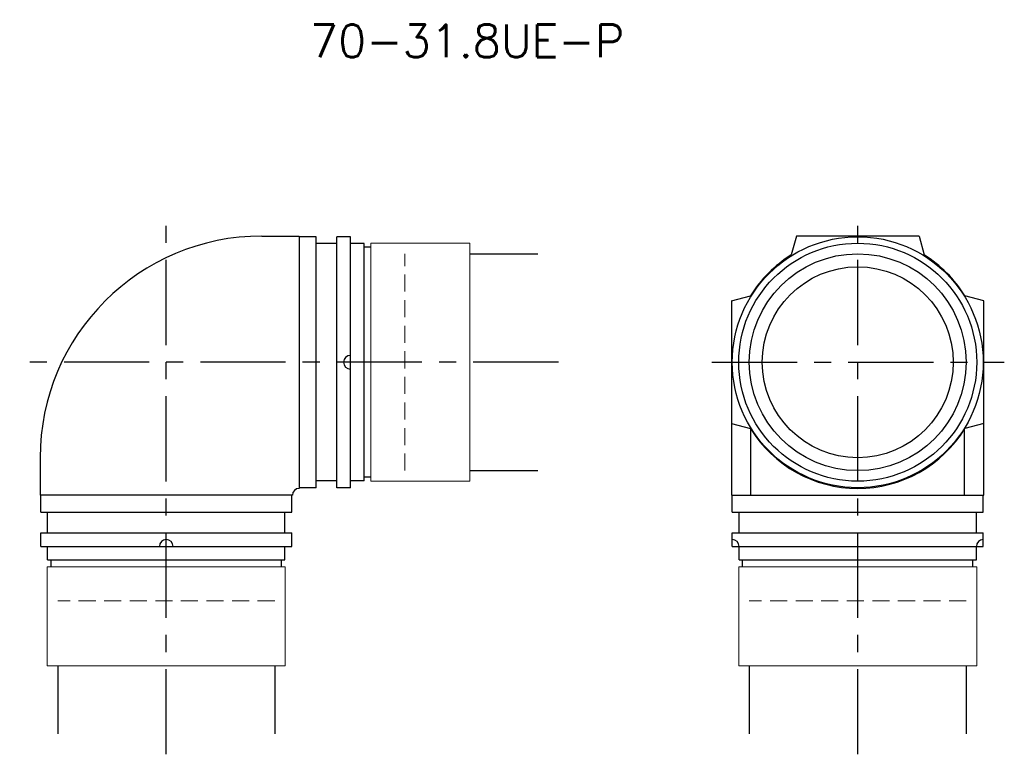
# Model space of a CAD drawing. Extents: x 299 to 444, y 79 to 187.
import ezdxf
from ezdxf.enums import TextEntityAlignment as Align

# ---------------------------------------------------------------- set-up
doc = ezdxf.new("R2010")
doc.units = 0
doc.header["$LTSCALE"] = 10
doc.linetypes.add('CENTER', pattern=[2, 1.25, -0.25, 0.25, -0.25])
doc.linetypes.add('HIDDEN', pattern=[0.375, 0.25, -0.125])
doc.layers.get('0').update_dxf_attribs({"linetype": 'CONTINUOUS'})
for name, color, linetype in [('HOJO', 4, 'CONTINUOUS'), ('L-CENTER', 1, 'CENTER'), ('L-HIDDEN', 3, 'HIDDEN')]:
    doc.layers.add(name, color=color, linetype=linetype)
doc.styles.add('BIGFONT', font='txt', dxfattribs={"bigfont": 'bigfont'})

msp = doc.modelspace()

# ---------------------------------------------------------------- linework, layer by layer
for p, q in [((334.76, 155.31), (340.26, 155.31)), ((340.26, 155.31), (340.26, 118.31)), ((342.76, 155.21), (340.26, 155.21)), ((342.76, 118.41), (342.76, 155.21)), ((345.76, 118.41), (345.76, 155.21)), ((347.76, 155.21), (345.76, 155.21)), ((347.76, 118.41), (347.76, 155.21)), ((413.17, 155.31), (412.42, 152.54)), ((431.17, 155.31), (413.17, 155.31)), ((431.17, 155.31), (431.91, 152.54)), ((345.76, 154.21), (342.76, 154.21)), ((349.76, 154.21), (347.76, 154.21)), ((349.76, 119.41), (349.76, 154.21)), ((350.76, 153.69), (349.76, 153.69)), ((403.67, 145.81), (406.44, 146.56)), ((440.67, 145.81), (437.89, 146.56)), ((403.67, 145.81), (403.67, 117.31)), ((440.67, 117.31), (440.67, 145.81)), ((403.67, 127.81), (406.44, 127.07)), ((440.67, 127.81), (437.89, 127.07)), ((406.44, 127.07), (406.44, 117.31)), ((437.78, 127.07), (437.78, 117.31)), ((302.26, 122.81), (302.26, 117.31)), ((350.76, 119.94), (349.76, 119.94)), ((345.76, 119.41), (342.76, 119.41)), ((349.76, 119.41), (347.76, 119.41)), ((339.26, 117.31), (302.26, 117.31)), ((302.36, 114.81), (302.36, 117.31)), ((339.16, 114.81), (339.16, 117.31)), ((339.26, 117.31), (339.26, 117.31)), ((342.76, 118.41), (340.26, 118.41)), ((347.76, 118.41), (345.76, 118.41)), ((403.67, 117.31), (440.67, 117.31)), ((403.77, 114.81), (403.77, 117.31)), ((440.57, 114.81), (440.57, 117.31)), ((302.36, 114.81), (339.16, 114.81)), ((303.36, 111.81), (303.36, 114.81)), ((338.16, 111.81), (338.16, 114.81)), ((403.77, 114.81), (440.57, 114.81)), ((404.77, 111.81), (404.77, 114.81)), ((439.57, 111.81), (439.57, 114.81)), ((302.36, 111.81), (339.16, 111.81)), ((302.36, 109.81), (302.36, 111.81)), ((339.16, 109.81), (339.16, 111.81)), ((403.77, 109.81), (403.77, 111.81)), ((403.77, 111.81), (440.57, 111.81)), ((440.57, 109.81), (440.57, 111.81)), ((302.36, 109.81), (339.16, 109.81)), ((303.36, 107.81), (303.36, 109.81)), ((338.16, 107.81), (338.16, 109.81)), ((403.77, 109.81), (440.57, 109.81)), ((404.77, 107.81), (404.77, 109.81)), ((439.57, 107.81), (439.57, 109.81)), ((303.36, 107.81), (338.16, 107.81)), ((303.89, 106.81), (303.89, 107.81)), ((337.64, 106.81), (337.64, 107.81)), ((404.77, 107.81), (439.57, 107.81)), ((405.29, 106.81), (405.29, 107.81)), ((439.04, 106.81), (439.04, 107.81))]:
    msp.add_line(p, q)
at = {"lineweight": 0}
for p, q in [((350.76, 119.36), (350.76, 154.26)), ((365.26, 154.26), (350.76, 154.26)), ((365.26, 119.36), (365.26, 154.26)), ((350.76, 119.36), (365.26, 119.36)), ((338.21, 106.81), (303.31, 106.81)), ((303.31, 106.81), (303.31, 92.31)), ((338.21, 92.31), (338.21, 106.81)), ((439.62, 106.81), (404.72, 106.81)), ((404.72, 106.81), (404.72, 92.31)), ((439.62, 92.31), (439.62, 106.81)), ((338.21, 92.31), (303.31, 92.31)), ((439.62, 92.31), (404.72, 92.31))]:
    msp.add_line(p, q, dxfattribs=at)
for radius in [18.4, 17.45, 15.9, 14]:
    msp.add_circle((422.17, 136.81), radius)
for centre, radius, start, end in [((334.76, 122.81), 32.5, 90, 180), ((422.17, 136.81), 18.5, 121.7799, 148.2201), ((422.17, 136.81), 18.5, 31.7799, 58.2201), ((347.76, 136.81), 1, 90, 270), ((422.17, 136.81), 18.5, 211.7799, 328.2201), ((340.26, 117.31), 1, 90, 180), ((320.76, 109.81), 1, 0, 180), ((403.77, 109.81), 1, 0, 90), ((440.57, 109.81), 1, 90, 180)]:
    msp.add_arc(centre, radius, start, end)
at = {"layer": 'HOJO'}
for p, q in [((365.26, 152.71), (375.26, 152.71)), ((365.26, 120.91), (375.26, 120.91)), ((304.86, 92.31), (304.86, 82.31)), ((336.66, 92.31), (336.66, 82.31)), ((406.27, 92.31), (406.27, 82.31)), ((438.07, 92.31), (438.07, 82.31))]:
    msp.add_line(p, q, dxfattribs=at)
at = {"layer": 'L-CENTER'}
for p, q in [((320.76, 79.31), (320.76, 158.21)), ((422.17, 79.31), (422.17, 158.21)), ((378.26, 136.81), (299.26, 136.81)), ((400.77, 136.81), (443.67, 136.81))]:
    msp.add_line(p, q, dxfattribs=at)
at = {"layer": 'L-HIDDEN', "lineweight": 0}
for p, q in [((355.76, 120.91), (355.76, 152.71)), ((336.66, 101.81), (304.86, 101.81)), ((438.07, 101.81), (406.27, 101.81))]:
    msp.add_line(p, q, dxfattribs=at)

# ---------------------------------------------------------------- texts
at = {"layer": 'HOJO', "style": 'BIGFONT'}
msp.add_text('70-31.8UE-P', height=4.8, dxfattribs=at).set_placement((364.89, 183.93), align=Align.MIDDLE)

doc.saveas('drawing.dxf')
